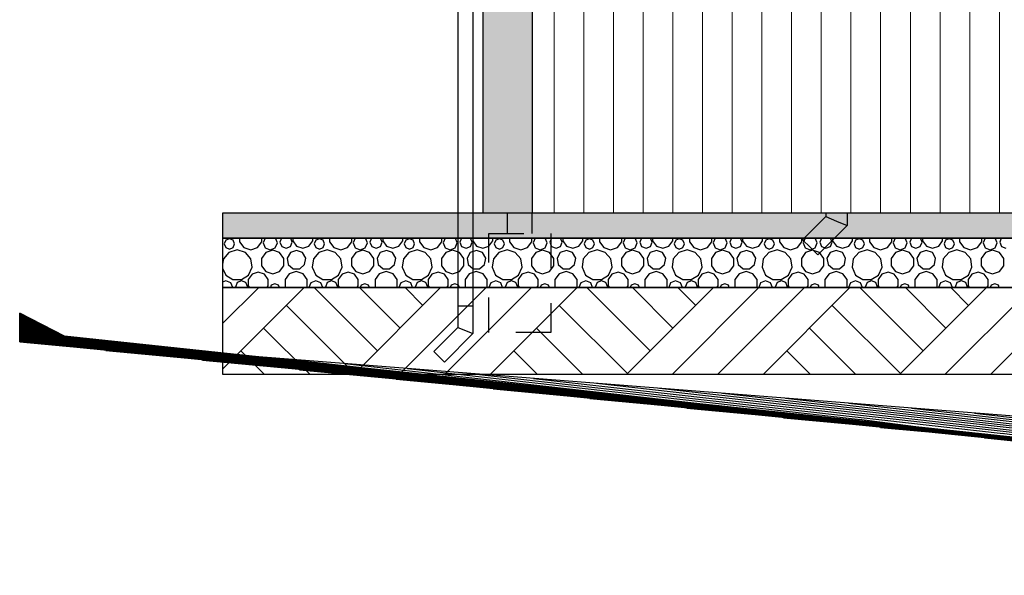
# Model space of a CAD drawing. Header units: millimetres. Extents: x 136716 to 165336, y 71818 to 82974.
# Tile 1 of 14: x 136716 to 140696, y 76033 to 78280. Entities that reach past the tile are written whole.
import ezdxf

# ---------------------------------------------------------------- set-up
doc = ezdxf.new("R2010")
doc.units = ezdxf.units.MM
doc.header["$LTSCALE"] = 0.5
doc.header["$MEASUREMENT"] = 0
doc.linetypes.add('PLINE', pattern=[0])
doc.linetypes.add('Små Stiplet', pattern=[564.444444, 282.222222, -282.222222])
for name, color, linetype in [('0(Nye konstruksjoner)', 7, 'Continuous'), ('23-- Yttervegger (Skravur)(Nye konstruksjoner)', 7, 'Continuous'), ('23-- Yttervegger(Nye konstruksjoner)', 7, 'Continuous'), ('265- Gesimser_ takrenner og nedløp(Nye konstruksjoner)', 7, 'Continuous'), ('315- Utstyr for sanitærinstallasjoner(Nye konstruksjoner)', 7, 'Continuous'), ('711--_E__ Eksisterende terreng (Skravur)(Nye konstruksjoner)', 7, 'Continuous'), ('711--_E__ Eksisterende terreng(Nye konstruksjoner)', 7, 'Continuous')]:
    doc.layers.add(name, color=color, linetype=linetype)
doc.layers.add('235- Utvendig kledning og overflate(Nye konstruksjoner)', color=7, linetype='Continuous', lineweight=0)

# ---------------------------------------------------------------- blocks, each defined once
blk = doc.blocks.new('*X5')
at = {"layer": '235- Utvendig kledning og overflate(Nye konstruksjoner)', "linetype": 'PLINE'}
for p, q in [((139716.2, 80002.7), (139716.2, 77497.4)), ((139716.2, 77497.4), (139716.2, 80000)), ((139836.2, 80002.7), (139836.2, 77497.4)), ((139836.2, 77497.4), (139836.2, 80000)), ((139956.3, 80002.7), (139956.3, 77497.4)), ((139956.3, 77497.4), (139956.3, 80000)), ((140076.3, 80002.7), (140076.3, 77497.4)), ((140076.3, 77497.4), (140076.3, 80000)), ((140196.3, 80002.7), (140196.3, 77497.4)), ((140196.3, 77497.4), (140196.3, 80000)), ((140316.4, 80002.7), (140316.4, 77497.4)), ((140316.4, 77497.4), (140316.4, 80000)), ((140436.4, 80002.7), (140436.4, 77497.4)), ((140436.4, 77497.4), (140436.4, 80000)), ((140556.4, 80002.7), (140556.4, 77497.4)), ((140556.4, 77497.4), (140556.4, 80000)), ((140676.4, 80002.7), (140676.4, 77497.4)), ((140676.4, 77497.4), (140676.4, 80000)), ((139596.2, 79953.8), (139596.2, 77497.4)), ((139596.2, 77497.4), (139596.2, 79953.8)), ((139476.1, 79897.8), (139476.1, 77497.4)), ((139476.1, 77497.4), (139476.1, 79897.8)), ((139356.1, 79841.8), (139356.1, 77497.4)), ((139356.1, 77497.4), (139356.1, 79841.8)), ((139236.1, 79785.8), (139236.1, 77497.4)), ((139236.1, 77497.4), (139236.1, 79785.8)), ((139116, 79729.9), (139116, 77497.4)), ((139116, 77497.4), (139116, 79729.9)), ((138996, 79673.9), (138996, 77497.4)), ((138996, 77497.4), (138996, 79673.9)), ((138876, 79617.9), (138876, 77497.4)), ((138876, 77497.4), (138876, 79617.9))]:
    blk.add_line(p, q, dxfattribs=at)
blk = doc.blocks.new('*X6')
at = {"layer": '0(Nye konstruksjoner)', "linetype": 'PLINE'}
for p, q in [((137536.4, 77384.1), (137537.2, 77385.1)), ((137537.2, 77385.1), (137537.2, 77396.3)), ((137549.5, 77387.5), (137543.4, 77372.8)), ((137543.4, 77372.8), (137549.5, 77358.2)), ((137564.1, 77393.5), (137549.5, 77387.5)), ((137578.7, 77387.5), (137564.1, 77393.5)), ((137584.8, 77372.8), (137578.7, 77387.5)), ((137578.7, 77358.2), (137584.8, 77372.8)), ((137605.2, 77396.3), (137605.2, 77381.5)), ((137605.2, 77381.5), (137622.4, 77357.8)), ((137678, 77357.8), (137695.2, 77381.5)), ((137695.2, 77381.5), (137695.2, 77396.3)), ((137708.6, 77396.3), (137700.6, 77377)), ((137700.6, 77377), (137709, 77356.8)), ((137749.4, 77356.8), (137757.8, 77377)), ((137757.8, 77377), (137749.8, 77396.3)), ((137774.5, 77396.3), (137768, 77380.5)), ((137768, 77380.5), (137775.3, 77362.8)), ((137810.8, 77362.8), (137818.1, 77380.5)), ((137818.1, 77380.5), (137811.6, 77396.3)), ((137820, 77396.3), (137820, 77385.1)), ((137820, 77385.1), (137835.4, 77363.8)), ((137885.4, 77363.8), (137900.9, 77385.1)), ((137900.9, 77385.1), (137900.9, 77396.3)), ((137913.2, 77387.5), (137907.1, 77372.8)), ((137907.1, 77372.8), (137913.2, 77358.2)), ((137927.8, 77393.5), (137913.2, 77387.5)), ((137942.4, 77387.5), (137927.8, 77393.5)), ((137948.5, 77372.8), (137942.4, 77387.5)), ((137942.4, 77358.2), (137948.5, 77372.8)), ((137968.9, 77396.3), (137968.9, 77381.5)), ((137968.9, 77381.5), (137986.1, 77357.8)), ((138041.7, 77357.8), (138058.9, 77381.5)), ((138058.9, 77381.5), (138058.9, 77396.3)), ((138072.3, 77396.3), (138064.3, 77377)), ((138064.3, 77377), (138072.7, 77356.8)), ((138113.1, 77356.8), (138121.5, 77377)), ((138121.5, 77377), (138113.5, 77396.3)), ((138138.2, 77396.3), (138131.7, 77380.5)), ((138131.7, 77380.5), (138139, 77362.8)), ((138174.5, 77362.8), (138181.8, 77380.5)), ((138181.8, 77380.5), (138175.3, 77396.3)), ((138183.7, 77396.3), (138183.7, 77385.1)), ((138183.7, 77385.1), (138199.1, 77363.8)), ((138249.1, 77363.8), (138264.6, 77385.1)), ((138264.6, 77385.1), (138264.6, 77396.3)), ((138276.9, 77387.5), (138270.8, 77372.8)), ((138270.8, 77372.8), (138276.9, 77358.2)), ((138291.5, 77393.5), (138276.9, 77387.5)), ((138306.1, 77387.5), (138291.5, 77393.5)), ((138312.2, 77372.8), (138306.1, 77387.5)), ((138306.1, 77358.2), (138312.2, 77372.8)), ((138332.6, 77396.3), (138332.6, 77381.5)), ((138332.6, 77381.5), (138349.8, 77357.8)), ((138405.4, 77357.8), (138422.6, 77381.5)), ((138422.6, 77381.5), (138422.6, 77396.3)), ((138436.1, 77396.3), (138428, 77377)), ((138428, 77377), (138436.4, 77356.8)), ((138476.8, 77356.8), (138485.2, 77377)), ((138485.2, 77377), (138477.2, 77396.3)), ((138501.9, 77396.3), (138495.4, 77380.5)), ((138495.4, 77380.5), (138502.7, 77362.8)), ((138538.2, 77362.8), (138545.5, 77380.5)), ((138545.5, 77380.5), (138539, 77396.3)), ((138547.4, 77396.3), (138547.4, 77385.1)), ((138547.4, 77385.1), (138562.8, 77363.8)), ((138612.8, 77363.8), (138628.3, 77385.1)), ((138628.3, 77385.1), (138628.3, 77396.3)), ((138640.6, 77387.5), (138634.5, 77372.8)), ((138634.5, 77372.8), (138640.6, 77358.2)), ((138655.2, 77393.5), (138640.6, 77387.5)), ((138669.8, 77387.5), (138655.2, 77393.5)), ((138675.9, 77372.8), (138669.8, 77387.5)), ((138669.8, 77358.2), (138675.9, 77372.8)), ((138696.3, 77396.3), (138696.3, 77381.5)), ((138696.3, 77381.5), (138713.5, 77357.8)), ((138769.1, 77357.8), (138786.3, 77381.5)), ((138786.3, 77381.5), (138786.3, 77396.3)), ((138799.8, 77396.3), (138791.8, 77377)), ((138791.8, 77377), (138800.1, 77356.8)), ((138840.6, 77356.8), (138848.9, 77377)), ((138848.9, 77377), (138840.9, 77396.3)), ((138865.6, 77396.3), (138859.1, 77380.5)), ((138859.1, 77380.5), (138866.4, 77362.8)), ((138901.9, 77362.8), (138909.2, 77380.5)), ((138909.2, 77380.5), (138902.7, 77396.3)), ((138911.1, 77396.3), (138911.1, 77385.1)), ((138911.1, 77385.1), (138926.5, 77363.8)), ((138976.6, 77363.8), (138992, 77385.1)), ((138992, 77385.1), (138992, 77396.3)), ((139004.3, 77387.5), (138998.2, 77372.8)), ((138998.2, 77372.8), (139004.3, 77358.2)), ((139018.9, 77393.5), (139004.3, 77387.5)), ((139033.5, 77387.5), (139018.9, 77393.5)), ((139039.6, 77372.8), (139033.5, 77387.5)), ((139033.5, 77358.2), (139039.6, 77372.8)), ((139060, 77396.3), (139060, 77381.5)), ((139060, 77381.5), (139077.2, 77357.8)), ((139132.8, 77357.8), (139150, 77381.5)), ((139150, 77381.5), (139150, 77396.3)), ((139163.5, 77396.3), (139155.5, 77377)), ((139155.5, 77377), (139163.8, 77356.8)), ((139204.3, 77356.8), (139212.6, 77377)), ((139212.6, 77377), (139204.6, 77396.3)), ((139229.3, 77396.3), (139222.8, 77380.5)), ((139222.8, 77380.5), (139230.1, 77362.8)), ((139265.6, 77362.8), (139273, 77380.5)), ((139273, 77380.5), (139266.4, 77396.3)), ((139274.8, 77396.3), (139274.8, 77385.1)), ((139274.8, 77385.1), (139290.2, 77363.8)), ((139340.3, 77363.8), (139355.7, 77385.1)), ((139355.7, 77385.1), (139355.7, 77396.3)), ((139368, 77387.5), (139361.9, 77372.8)), ((139361.9, 77372.8), (139368, 77358.2)), ((139382.6, 77393.5), (139368, 77387.5)), ((139397.2, 77387.5), (139382.6, 77393.5)), ((139403.3, 77372.8), (139397.2, 77387.5)), ((139397.2, 77358.2), (139403.3, 77372.8)), ((139423.7, 77396.3), (139423.7, 77381.5)), ((139423.7, 77381.5), (139440.9, 77357.8)), ((139496.5, 77357.8), (139513.7, 77381.5)), ((139513.7, 77381.5), (139513.7, 77396.3)), ((139527.2, 77396.3), (139519.2, 77377)), ((139519.2, 77377), (139527.5, 77356.8)), ((139568, 77356.8), (139576.3, 77377)), ((139576.3, 77377), (139568.3, 77396.3)), ((139593.1, 77396.3), (139586.5, 77380.5)), ((139586.5, 77380.5), (139593.9, 77362.8)), ((139629.3, 77362.8), (139636.7, 77380.5)), ((139636.7, 77380.5), (139630.1, 77396.3)), ((139638.5, 77396.3), (139638.5, 77385.1)), ((139638.5, 77385.1), (139653.9, 77363.8)), ((139704, 77363.8), (139719.4, 77385.1)), ((139719.4, 77385.1), (139719.4, 77396.3)), ((139731.7, 77387.5), (139725.7, 77372.8)), ((139725.7, 77372.8), (139731.7, 77358.2)), ((139746.3, 77393.5), (139731.7, 77387.5)), ((139761, 77387.5), (139746.3, 77393.5)), ((139767, 77372.8), (139761, 77387.5)), ((139761, 77358.2), (139767, 77372.8)), ((139787.4, 77396.3), (139787.4, 77381.5)), ((139787.4, 77381.5), (139804.6, 77357.8)), ((139860.2, 77357.8), (139877.4, 77381.5)), ((139877.4, 77381.5), (139877.4, 77396.3)), ((139890.9, 77396.3), (139882.9, 77377)), ((139882.9, 77377), (139891.3, 77356.8)), ((139931.7, 77356.8), (139940.1, 77377)), ((139940.1, 77377), (139932, 77396.3)), ((139956.8, 77396.3), (139950.2, 77380.5)), ((139950.2, 77380.5), (139957.6, 77362.8)), ((139993, 77362.8), (140000.4, 77380.5)), ((140000.4, 77380.5), (139993.8, 77396.3)), ((140002.2, 77396.3), (140002.2, 77385.1)), ((140002.2, 77385.1), (140017.7, 77363.8)), ((140067.7, 77363.8), (140083.1, 77385.1)), ((140083.1, 77385.1), (140083.1, 77396.3)), ((140095.4, 77387.5), (140089.4, 77372.8)), ((140089.4, 77372.8), (140095.4, 77358.2)), ((140110, 77393.5), (140095.4, 77387.5)), ((140124.7, 77387.5), (140110, 77393.5)), ((140130.7, 77372.8), (140124.7, 77387.5)), ((140124.7, 77358.2), (140130.7, 77372.8)), ((140151.1, 77396.3), (140151.1, 77381.5)), ((140151.1, 77381.5), (140168.3, 77357.8)), ((140224, 77357.8), (140241.1, 77381.5)), ((140241.1, 77381.5), (140241.1, 77396.3)), ((140254.6, 77396.3), (140246.6, 77377)), ((140246.6, 77377), (140255, 77356.8)), ((140295.4, 77356.8), (140303.8, 77377)), ((140303.8, 77377), (140295.8, 77396.3)), ((140320.5, 77396.3), (140313.9, 77380.5)), ((140313.9, 77380.5), (140321.3, 77362.8)), ((140356.7, 77362.8), (140364.1, 77380.5)), ((140364.1, 77380.5), (140357.5, 77396.3)), ((140365.9, 77396.3), (140365.9, 77385.1)), ((140365.9, 77385.1), (140381.4, 77363.8)), ((140431.4, 77363.8), (140446.8, 77385.1)), ((140446.8, 77385.1), (140446.8, 77396.3)), ((140459.1, 77387.5), (140453.1, 77372.8)), ((140453.1, 77372.8), (140459.1, 77358.2)), ((140473.7, 77393.5), (140459.1, 77387.5)), ((140488.4, 77387.5), (140473.7, 77393.5)), ((140494.4, 77372.8), (140488.4, 77387.5)), ((140488.4, 77358.2), (140494.4, 77372.8)), ((140514.9, 77396.3), (140514.9, 77381.5)), ((140514.9, 77381.5), (140532, 77357.8)), ((140587.7, 77357.8), (140604.8, 77381.5)), ((140604.8, 77381.5), (140604.8, 77396.3)), ((140618.3, 77396.3), (140610.3, 77377)), ((140610.3, 77377), (140618.7, 77356.8)), ((140659.1, 77356.8), (140667.5, 77377)), ((140667.5, 77377), (140659.5, 77396.3)), ((140684.2, 77396.3), (140677.6, 77380.5)), ((140677.6, 77380.5), (140685, 77362.8)), ((137562.2, 77338.7), (137539.6, 77312.6)), ((137549.5, 77358.2), (137564.1, 77352.2)), ((137595.3, 77348.4), (137562.2, 77338.7)), ((137564.1, 77352.2), (137578.7, 77358.2)), ((137628.4, 77338.7), (137595.3, 77348.4)), ((137622.4, 77357.8), (137650.2, 77348.8)), ((137651, 77312.6), (137628.4, 77338.7)), ((137650.2, 77348.8), (137678, 77357.8)), ((137710.8, 77338.2), (137693.5, 77314.4)), ((137709, 77356.8), (137729.2, 77348.4)), ((137738.9, 77347.3), (137710.8, 77338.2)), ((137729.2, 77348.4), (137749.4, 77356.8)), ((137766.9, 77338.2), (137738.9, 77347.3)), ((137784.3, 77314.4), (137766.9, 77338.2)), ((137775.3, 77362.8), (137793, 77355.5)), ((137793, 77355.5), (137810.8, 77362.8)), ((137810.3, 77337.8), (137797.1, 77315.1)), ((137834.9, 77346.8), (137810.3, 77337.8)), ((137859.6, 77337.8), (137834.9, 77346.8)), ((137835.4, 77363.8), (137860.4, 77355.7)), ((137872.7, 77315.1), (137859.6, 77337.8)), ((137860.4, 77355.7), (137885.4, 77363.8)), ((137925.9, 77338.7), (137903.3, 77312.6)), ((137913.2, 77358.2), (137927.8, 77352.2)), ((137959, 77348.4), (137925.9, 77338.7)), ((137927.8, 77352.2), (137942.4, 77358.2)), ((137992.1, 77338.7), (137959, 77348.4)), ((137986.1, 77357.8), (138013.9, 77348.8)), ((138014.7, 77312.6), (137992.1, 77338.7)), ((138013.9, 77348.8), (138041.7, 77357.8)), ((138074.5, 77338.2), (138057.2, 77314.4)), ((138072.7, 77356.8), (138092.9, 77348.4)), ((138102.6, 77347.3), (138074.5, 77338.2)), ((138092.9, 77348.4), (138113.1, 77356.8)), ((138130.6, 77338.2), (138102.6, 77347.3)), ((138148, 77314.4), (138130.6, 77338.2)), ((138139, 77362.8), (138156.8, 77355.5)), ((138156.8, 77355.5), (138174.5, 77362.8)), ((138174, 77337.8), (138160.9, 77315.1)), ((138198.6, 77346.8), (138174, 77337.8)), ((138223.3, 77337.8), (138198.6, 77346.8)), ((138199.1, 77363.8), (138224.1, 77355.7)), ((138236.4, 77315.1), (138223.3, 77337.8)), ((138224.1, 77355.7), (138249.1, 77363.8)), ((138289.6, 77338.7), (138267.1, 77312.6)), ((138276.9, 77358.2), (138291.5, 77352.2)), ((138322.7, 77348.4), (138289.6, 77338.7)), ((138291.5, 77352.2), (138306.1, 77358.2)), ((138355.8, 77338.7), (138322.7, 77348.4)), ((138349.8, 77357.8), (138377.6, 77348.8)), ((138378.4, 77312.6), (138355.8, 77338.7)), ((138377.6, 77348.8), (138405.4, 77357.8)), ((138438.3, 77338.2), (138420.9, 77314.4)), ((138436.4, 77356.8), (138456.6, 77348.4)), ((138466.3, 77347.3), (138438.3, 77338.2)), ((138456.6, 77348.4), (138476.8, 77356.8)), ((138494.3, 77338.2), (138466.3, 77347.3)), ((138511.7, 77314.4), (138494.3, 77338.2)), ((138502.7, 77362.8), (138520.5, 77355.5)), ((138520.5, 77355.5), (138538.2, 77362.8)), ((138537.7, 77337.8), (138524.6, 77315.1)), ((138562.3, 77346.8), (138537.7, 77337.8)), ((138587, 77337.8), (138562.3, 77346.8)), ((138562.8, 77363.8), (138587.8, 77355.7)), ((138600.1, 77315.1), (138587, 77337.8)), ((138587.8, 77355.7), (138612.8, 77363.8)), ((138653.3, 77338.7), (138630.8, 77312.6)), ((138640.6, 77358.2), (138655.2, 77352.2)), ((138686.4, 77348.4), (138653.3, 77338.7)), ((138655.2, 77352.2), (138669.8, 77358.2)), ((138719.5, 77338.7), (138686.4, 77348.4)), ((138713.5, 77357.8), (138741.3, 77348.8)), ((138742.1, 77312.6), (138719.5, 77338.7)), ((138741.3, 77348.8), (138769.1, 77357.8)), ((138802, 77338.2), (138784.6, 77314.4)), ((138800.1, 77356.8), (138820.3, 77348.4)), ((138830, 77347.3), (138802, 77338.2)), ((138820.3, 77348.4), (138840.6, 77356.8)), ((138858, 77338.2), (138830, 77347.3)), ((138875.4, 77314.4), (138858, 77338.2)), ((138866.4, 77362.8), (138884.2, 77355.5)), ((138884.2, 77355.5), (138901.9, 77362.8)), ((138901.4, 77337.8), (138888.3, 77315.1)), ((138926, 77346.8), (138901.4, 77337.8)), ((138950.7, 77337.8), (138926, 77346.8)), ((138926.5, 77363.8), (138951.5, 77355.7)), ((138963.8, 77315.1), (138950.7, 77337.8)), ((138951.5, 77355.7), (138976.6, 77363.8)), ((139017.1, 77338.7), (138994.5, 77312.6)), ((139004.3, 77358.2), (139018.9, 77352.2)), ((139050.1, 77348.4), (139017.1, 77338.7)), ((139018.9, 77352.2), (139033.5, 77358.2)), ((139083.2, 77338.7), (139050.1, 77348.4)), ((139077.2, 77357.8), (139105, 77348.8)), ((139105.8, 77312.6), (139083.2, 77338.7)), ((139105, 77348.8), (139132.8, 77357.8)), ((139165.7, 77338.2), (139148.3, 77314.4)), ((139163.8, 77356.8), (139184.1, 77348.4)), ((139193.7, 77347.3), (139165.7, 77338.2)), ((139184.1, 77348.4), (139204.3, 77356.8)), ((139221.8, 77338.2), (139193.7, 77347.3)), ((139239.1, 77314.4), (139221.8, 77338.2)), ((139230.1, 77362.8), (139247.9, 77355.5)), ((139247.9, 77355.5), (139265.6, 77362.8)), ((139265.1, 77337.8), (139252, 77315.1)), ((139289.7, 77346.8), (139265.1, 77337.8)), ((139314.4, 77337.8), (139289.7, 77346.8)), ((139290.2, 77363.8), (139315.3, 77355.7)), ((139327.5, 77315.1), (139314.4, 77337.8)), ((139315.3, 77355.7), (139340.3, 77363.8)), ((139380.8, 77338.7), (139358.2, 77312.6)), ((139368, 77358.2), (139382.6, 77352.2)), ((139413.9, 77348.4), (139380.8, 77338.7)), ((139382.6, 77352.2), (139397.2, 77358.2)), ((139446.9, 77338.7), (139413.9, 77348.4)), ((139440.9, 77357.8), (139468.7, 77348.8)), ((139469.5, 77312.6), (139446.9, 77338.7)), ((139468.7, 77348.8), (139496.5, 77357.8)), ((139529.4, 77338.2), (139512, 77314.4)), ((139527.5, 77356.8), (139547.8, 77348.4)), ((139557.4, 77347.3), (139529.4, 77338.2)), ((139547.8, 77348.4), (139568, 77356.8)), ((139585.5, 77338.2), (139557.4, 77347.3)), ((139602.8, 77314.4), (139585.5, 77338.2)), ((139593.9, 77362.8), (139611.6, 77355.5)), ((139611.6, 77355.5), (139629.3, 77362.8)), ((139628.8, 77337.8), (139615.7, 77315.1)), ((139653.5, 77346.8), (139628.8, 77337.8)), ((139678.1, 77337.8), (139653.5, 77346.8)), ((139653.9, 77363.8), (139679, 77355.7)), ((139691.2, 77315.1), (139678.1, 77337.8)), ((139679, 77355.7), (139704, 77363.8)), ((139744.5, 77338.7), (139721.9, 77312.6)), ((139731.7, 77358.2), (139746.3, 77352.2)), ((139777.6, 77348.4), (139744.5, 77338.7)), ((139746.3, 77352.2), (139761, 77358.2)), ((139810.7, 77338.7), (139777.6, 77348.4)), ((139804.6, 77357.8), (139832.4, 77348.8)), ((139833.2, 77312.6), (139810.7, 77338.7)), ((139832.4, 77348.8), (139860.2, 77357.8)), ((139893.1, 77338.2), (139875.8, 77314.4)), ((139891.3, 77356.8), (139911.5, 77348.4)), ((139921.1, 77347.3), (139893.1, 77338.2)), ((139911.5, 77348.4), (139931.7, 77356.8)), ((139949.2, 77338.2), (139921.1, 77347.3)), ((139966.5, 77314.4), (139949.2, 77338.2)), ((139957.6, 77362.8), (139975.3, 77355.5)), ((139975.3, 77355.5), (139993, 77362.8)), ((139992.5, 77337.8), (139979.4, 77315.1)), ((140017.2, 77346.8), (139992.5, 77337.8)), ((140041.8, 77337.8), (140017.2, 77346.8)), ((140017.7, 77363.8), (140042.7, 77355.7)), ((140054.9, 77315.1), (140041.8, 77337.8)), ((140042.7, 77355.7), (140067.7, 77363.8)), ((140108.2, 77338.7), (140085.6, 77312.6)), ((140095.4, 77358.2), (140110, 77352.2)), ((140141.3, 77348.4), (140108.2, 77338.7)), ((140110, 77352.2), (140124.7, 77358.2)), ((140174.4, 77338.7), (140141.3, 77348.4)), ((140168.3, 77357.8), (140196.1, 77348.8)), ((140197, 77312.6), (140174.4, 77338.7)), ((140196.1, 77348.8), (140224, 77357.8)), ((140256.8, 77338.2), (140239.5, 77314.4)), ((140255, 77356.8), (140275.2, 77348.4)), ((140284.8, 77347.3), (140256.8, 77338.2)), ((140275.2, 77348.4), (140295.4, 77356.8)), ((140312.9, 77338.2), (140284.8, 77347.3)), ((140330.2, 77314.4), (140312.9, 77338.2)), ((140321.3, 77362.8), (140339, 77355.5)), ((140339, 77355.5), (140356.7, 77362.8)), ((140356.2, 77337.8), (140343.1, 77315.1)), ((140380.9, 77346.8), (140356.2, 77337.8)), ((140405.5, 77337.8), (140380.9, 77346.8)), ((140381.4, 77363.8), (140406.4, 77355.7)), ((140418.6, 77315.1), (140405.5, 77337.8)), ((140406.4, 77355.7), (140431.4, 77363.8)), ((140471.9, 77338.7), (140449.3, 77312.6)), ((140459.1, 77358.2), (140473.7, 77352.2)), ((140505, 77348.4), (140471.9, 77338.7)), ((140473.7, 77352.2), (140488.4, 77358.2)), ((140538.1, 77338.7), (140505, 77348.4)), ((140532, 77357.8), (140559.9, 77348.8)), ((140560.7, 77312.6), (140538.1, 77338.7)), ((140559.9, 77348.8), (140587.7, 77357.8)), ((140620.5, 77338.2), (140603.2, 77314.4)), ((140618.7, 77356.8), (140638.9, 77348.4)), ((140648.5, 77347.3), (140620.5, 77338.2)), ((140638.9, 77348.4), (140659.1, 77356.8)), ((140676.6, 77338.2), (140648.5, 77347.3)), ((140693.9, 77314.4), (140676.6, 77338.2)), ((140685, 77362.8), (140702.7, 77355.5)), ((137539.6, 77312.6), (137536.4, 77290.4)), ((137655.9, 77278.5), (137651, 77312.6)), ((137693.5, 77314.4), (137693.5, 77284.9)), ((137784.3, 77284.9), (137784.3, 77314.4)), ((137797.1, 77315.1), (137801.7, 77289.3)), ((137868.1, 77289.3), (137872.7, 77315.1)), ((137903.3, 77312.6), (137898.4, 77278.5)), ((138019.6, 77278.5), (138014.7, 77312.6)), ((138057.2, 77314.4), (138057.2, 77284.9)), ((138148, 77284.9), (138148, 77314.4)), ((138160.9, 77315.1), (138165.4, 77289.3)), ((138231.8, 77289.3), (138236.4, 77315.1)), ((138267.1, 77312.6), (138262.1, 77278.5)), ((138383.3, 77278.5), (138378.4, 77312.6)), ((138420.9, 77314.4), (138420.9, 77284.9)), ((138511.7, 77284.9), (138511.7, 77314.4)), ((138524.6, 77315.1), (138529.1, 77289.3)), ((138595.5, 77289.3), (138600.1, 77315.1)), ((138630.8, 77312.6), (138625.9, 77278.5)), ((138747, 77278.5), (138742.1, 77312.6)), ((138784.6, 77314.4), (138784.6, 77284.9)), ((138875.4, 77284.9), (138875.4, 77314.4)), ((138888.3, 77315.1), (138892.8, 77289.3)), ((138959.3, 77289.3), (138963.8, 77315.1)), ((138994.5, 77312.6), (138989.6, 77278.5)), ((139110.7, 77278.5), (139105.8, 77312.6)), ((139148.3, 77314.4), (139148.3, 77284.9)), ((139239.1, 77284.9), (139239.1, 77314.4)), ((139252, 77315.1), (139256.5, 77289.3)), ((139323, 77289.3), (139327.5, 77315.1)), ((139358.2, 77312.6), (139353.3, 77278.5)), ((139474.4, 77278.5), (139469.5, 77312.6)), ((139512, 77314.4), (139512, 77284.9)), ((139602.8, 77284.9), (139602.8, 77314.4)), ((139615.7, 77315.1), (139620.2, 77289.3)), ((139686.7, 77289.3), (139691.2, 77315.1)), ((139721.9, 77312.6), (139717, 77278.5)), ((139838.2, 77278.5), (139833.2, 77312.6)), ((139875.8, 77314.4), (139875.8, 77284.9)), ((139966.5, 77284.9), (139966.5, 77314.4)), ((139979.4, 77315.1), (139983.9, 77289.3)), ((140050.4, 77289.3), (140054.9, 77315.1)), ((140085.6, 77312.6), (140080.7, 77278.5)), ((140201.9, 77278.5), (140197, 77312.6)), ((140239.5, 77314.4), (140239.5, 77284.9)), ((140330.2, 77284.9), (140330.2, 77314.4)), ((140343.1, 77315.1), (140347.7, 77289.3)), ((140414.1, 77289.3), (140418.6, 77315.1)), ((140449.3, 77312.6), (140444.4, 77278.5)), ((140565.6, 77278.5), (140560.7, 77312.6)), ((140603.2, 77314.4), (140603.2, 77284.9)), ((140693.9, 77284.9), (140693.9, 77314.4)), ((137536.4, 77274.7), (137549.1, 77247.1)), ((137641.6, 77247.1), (137655.9, 77278.5)), ((137680.4, 77258.8), (137655.4, 77250.7)), ((137705.4, 77250.7), (137680.4, 77258.8)), ((137693.5, 77284.9), (137710.8, 77261)), ((137710.8, 77261), (137738.9, 77251.9)), ((137738.9, 77251.9), (137766.9, 77261)), ((137766.9, 77261), (137784.3, 77284.9)), ((137806.1, 77252.4), (137788.9, 77228.7)), ((137801.7, 77289.3), (137821.8, 77272.4)), ((137833.9, 77261.4), (137806.1, 77252.4)), ((137821.8, 77272.4), (137848, 77272.4)), ((137861.7, 77252.4), (137833.9, 77261.4)), ((137848, 77272.4), (137868.1, 77289.3)), ((137878.9, 77228.7), (137861.7, 77252.4)), ((137898.4, 77278.5), (137912.8, 77247.1)), ((138005.3, 77247.1), (138019.6, 77278.5)), ((138044.1, 77258.8), (138019.1, 77250.7)), ((138069.1, 77250.7), (138044.1, 77258.8)), ((138057.2, 77284.9), (138074.5, 77261)), ((138074.5, 77261), (138102.6, 77251.9)), ((138102.6, 77251.9), (138130.6, 77261)), ((138130.6, 77261), (138148, 77284.9)), ((138169.8, 77252.4), (138152.6, 77228.7)), ((138165.4, 77289.3), (138185.5, 77272.4)), ((138197.6, 77261.4), (138169.8, 77252.4)), ((138185.5, 77272.4), (138211.7, 77272.4)), ((138225.4, 77252.4), (138197.6, 77261.4)), ((138211.7, 77272.4), (138231.8, 77289.3)), ((138242.6, 77228.7), (138225.4, 77252.4)), ((138262.1, 77278.5), (138276.5, 77247.1)), ((138369, 77247.1), (138383.3, 77278.5)), ((138407.8, 77258.8), (138382.8, 77250.7)), ((138432.8, 77250.7), (138407.8, 77258.8)), ((138420.9, 77284.9), (138438.3, 77261)), ((138438.3, 77261), (138466.3, 77251.9)), ((138466.3, 77251.9), (138494.3, 77261)), ((138494.3, 77261), (138511.7, 77284.9)), ((138533.5, 77252.4), (138516.3, 77228.7)), ((138529.1, 77289.3), (138549.2, 77272.4)), ((138561.3, 77261.4), (138533.5, 77252.4)), ((138549.2, 77272.4), (138575.4, 77272.4)), ((138589.1, 77252.4), (138561.3, 77261.4)), ((138575.4, 77272.4), (138595.5, 77289.3)), ((138606.3, 77228.7), (138589.1, 77252.4)), ((138625.9, 77278.5), (138640.2, 77247.1)), ((138732.7, 77247.1), (138747, 77278.5)), ((138771.5, 77258.8), (138746.5, 77250.7)), ((138796.6, 77250.7), (138771.5, 77258.8)), ((138784.6, 77284.9), (138802, 77261)), ((138802, 77261), (138830, 77251.9)), ((138830, 77251.9), (138858, 77261)), ((138858, 77261), (138875.4, 77284.9)), ((138897.2, 77252.4), (138880, 77228.7)), ((138892.8, 77289.3), (138912.9, 77272.4)), ((138925, 77261.4), (138897.2, 77252.4)), ((138912.9, 77272.4), (138939.2, 77272.4)), ((138952.8, 77252.4), (138925, 77261.4)), ((138939.2, 77272.4), (138959.3, 77289.3)), ((138970, 77228.7), (138952.8, 77252.4)), ((138989.6, 77278.5), (139003.9, 77247.1)), ((139096.4, 77247.1), (139110.7, 77278.5)), ((139135.3, 77258.8), (139110.2, 77250.7)), ((139160.3, 77250.7), (139135.3, 77258.8)), ((139148.3, 77284.9), (139165.7, 77261)), ((139165.7, 77261), (139193.7, 77251.9)), ((139193.7, 77251.9), (139221.8, 77261)), ((139221.8, 77261), (139239.1, 77284.9)), ((139260.9, 77252.4), (139243.7, 77228.7)), ((139256.5, 77289.3), (139276.6, 77272.4)), ((139288.7, 77261.4), (139260.9, 77252.4)), ((139276.6, 77272.4), (139302.9, 77272.4)), ((139316.5, 77252.4), (139288.7, 77261.4)), ((139302.9, 77272.4), (139323, 77289.3)), ((139333.7, 77228.7), (139316.5, 77252.4)), ((139353.3, 77278.5), (139367.6, 77247.1)), ((139460.1, 77247.1), (139474.4, 77278.5)), ((139499, 77258.8), (139473.9, 77250.7)), ((139524, 77250.7), (139499, 77258.8)), ((139512, 77284.9), (139529.4, 77261)), ((139529.4, 77261), (139557.4, 77251.9)), ((139557.4, 77251.9), (139585.5, 77261)), ((139585.5, 77261), (139602.8, 77284.9)), ((139624.6, 77252.4), (139607.4, 77228.7)), ((139620.2, 77289.3), (139640.3, 77272.4)), ((139652.4, 77261.4), (139624.6, 77252.4)), ((139640.3, 77272.4), (139666.6, 77272.4)), ((139680.2, 77252.4), (139652.4, 77261.4)), ((139666.6, 77272.4), (139686.7, 77289.3)), ((139697.4, 77228.7), (139680.2, 77252.4)), ((139717, 77278.5), (139731.3, 77247.1)), ((139823.8, 77247.1), (139838.2, 77278.5)), ((139862.7, 77258.8), (139837.7, 77250.7)), ((139887.7, 77250.7), (139862.7, 77258.8)), ((139875.8, 77284.9), (139893.1, 77261)), ((139893.1, 77261), (139921.1, 77251.9)), ((139921.1, 77251.9), (139949.2, 77261)), ((139949.2, 77261), (139966.5, 77284.9)), ((139988.3, 77252.4), (139971.1, 77228.7)), ((139983.9, 77289.3), (140004, 77272.4)), ((140016.1, 77261.4), (139988.3, 77252.4)), ((140004, 77272.4), (140030.3, 77272.4)), ((140044, 77252.4), (140016.1, 77261.4)), ((140030.3, 77272.4), (140050.4, 77289.3)), ((140061.1, 77228.7), (140044, 77252.4)), ((140080.7, 77278.5), (140095, 77247.1)), ((140187.5, 77247.1), (140201.9, 77278.5)), ((140226.4, 77258.8), (140201.4, 77250.7)), ((140251.4, 77250.7), (140226.4, 77258.8)), ((140239.5, 77284.9), (140256.8, 77261)), ((140256.8, 77261), (140284.8, 77251.9)), ((140284.8, 77251.9), (140312.9, 77261)), ((140312.9, 77261), (140330.2, 77284.9)), ((140352, 77252.4), (140334.9, 77228.7)), ((140347.7, 77289.3), (140367.8, 77272.4)), ((140379.9, 77261.4), (140352, 77252.4)), ((140367.8, 77272.4), (140394, 77272.4)), ((140407.7, 77252.4), (140379.9, 77261.4)), ((140394, 77272.4), (140414.1, 77289.3)), ((140424.8, 77228.7), (140407.7, 77252.4)), ((140444.4, 77278.5), (140458.7, 77247.1)), ((140551.2, 77247.1), (140565.6, 77278.5)), ((140590.1, 77258.8), (140565.1, 77250.7)), ((140615.1, 77250.7), (140590.1, 77258.8)), ((140603.2, 77284.9), (140620.5, 77261)), ((140620.5, 77261), (140648.5, 77251.9)), ((140648.5, 77251.9), (140676.6, 77261)), ((140676.6, 77261), (140693.9, 77284.9)), ((137549.2, 77223.6), (137536.4, 77218.3)), ((137549.1, 77247.1), (137578.1, 77228.4)), ((137569.4, 77215.2), (137549.2, 77223.6)), ((137577.3, 77196.3), (137569.4, 77215.2)), ((137578.1, 77228.4), (137612.6, 77228.4)), ((137595.3, 77216.3), (137588, 77198.5)), ((137613, 77223.6), (137595.3, 77216.3)), ((137612.6, 77228.4), (137641.6, 77247.1)), ((137630.8, 77216.3), (137613, 77223.6)), ((137638.1, 77198.5), (137630.8, 77216.3)), ((137655.4, 77250.7), (137640, 77229.4)), ((137640, 77229.4), (137640, 77203.1)), ((137720.9, 77229.4), (137705.4, 77250.7)), ((137720.9, 77203.1), (137720.9, 77229.4)), ((137788.9, 77228.7), (137788.9, 77199.5)), ((137878.9, 77199.5), (137878.9, 77228.7)), ((137892.7, 77215.2), (137884.9, 77196.3)), ((137912.9, 77223.6), (137892.7, 77215.2)), ((137912.8, 77247.1), (137941.8, 77228.4)), ((137933.1, 77215.2), (137912.9, 77223.6)), ((137941, 77196.3), (137933.1, 77215.2)), ((137941.8, 77228.4), (137976.3, 77228.4)), ((137959, 77216.3), (137951.7, 77198.5)), ((137976.8, 77223.6), (137959, 77216.3)), ((137976.3, 77228.4), (138005.3, 77247.1)), ((137994.5, 77216.3), (137976.8, 77223.6)), ((138001.8, 77198.5), (137994.5, 77216.3)), ((138019.1, 77250.7), (138003.7, 77229.4)), ((138003.7, 77229.4), (138003.7, 77203.1)), ((138084.6, 77229.4), (138069.1, 77250.7)), ((138084.6, 77203.1), (138084.6, 77229.4)), ((138152.6, 77228.7), (138152.6, 77199.5)), ((138242.6, 77199.5), (138242.6, 77228.7)), ((138256.4, 77215.2), (138248.6, 77196.3)), ((138276.6, 77223.6), (138256.4, 77215.2)), ((138276.5, 77247.1), (138305.5, 77228.4)), ((138296.8, 77215.2), (138276.6, 77223.6)), ((138304.7, 77196.3), (138296.8, 77215.2)), ((138305.5, 77228.4), (138340, 77228.4)), ((138322.7, 77216.3), (138315.4, 77198.5)), ((138340.5, 77223.6), (138322.7, 77216.3)), ((138340, 77228.4), (138369, 77247.1)), ((138358.2, 77216.3), (138340.5, 77223.6)), ((138365.5, 77198.5), (138358.2, 77216.3)), ((138382.8, 77250.7), (138367.4, 77229.4)), ((138367.4, 77229.4), (138367.4, 77203.1)), ((138448.3, 77229.4), (138432.8, 77250.7)), ((138448.3, 77203.1), (138448.3, 77229.4)), ((138516.3, 77228.7), (138516.3, 77199.5)), ((138606.3, 77199.5), (138606.3, 77228.7)), ((138620.1, 77215.2), (138612.3, 77196.3)), ((138640.3, 77223.6), (138620.1, 77215.2)), ((138640.2, 77247.1), (138669.2, 77228.4)), ((138660.6, 77215.2), (138640.3, 77223.6)), ((138668.4, 77196.3), (138660.6, 77215.2)), ((138669.2, 77228.4), (138703.7, 77228.4)), ((138686.4, 77216.3), (138679.1, 77198.5)), ((138704.2, 77223.6), (138686.4, 77216.3)), ((138703.7, 77228.4), (138732.7, 77247.1)), ((138721.9, 77216.3), (138704.2, 77223.6)), ((138729.2, 77198.5), (138721.9, 77216.3)), ((138746.5, 77250.7), (138731.1, 77229.4)), ((138731.1, 77229.4), (138731.1, 77203.1)), ((138812, 77229.4), (138796.6, 77250.7)), ((138812, 77203.1), (138812, 77229.4)), ((138880, 77228.7), (138880, 77199.5)), ((138970, 77199.5), (138970, 77228.7)), ((138983.8, 77215.2), (138976, 77196.3)), ((139004.1, 77223.6), (138983.8, 77215.2)), ((139003.9, 77247.1), (139032.9, 77228.4)), ((139024.3, 77215.2), (139004.1, 77223.6)), ((139032.1, 77196.3), (139024.3, 77215.2)), ((139032.9, 77228.4), (139067.4, 77228.4)), ((139050.1, 77216.3), (139042.8, 77198.5)), ((139067.9, 77223.6), (139050.1, 77216.3)), ((139067.4, 77228.4), (139096.4, 77247.1)), ((139085.6, 77216.3), (139067.9, 77223.6)), ((139093, 77198.5), (139085.6, 77216.3)), ((139110.2, 77250.7), (139094.8, 77229.4)), ((139094.8, 77229.4), (139094.8, 77203.1)), ((139175.7, 77229.4), (139160.3, 77250.7)), ((139175.7, 77203.1), (139175.7, 77229.4)), ((139243.7, 77228.7), (139243.7, 77199.5)), ((139333.7, 77199.5), (139333.7, 77228.7)), ((139347.5, 77215.2), (139339.7, 77196.3)), ((139367.8, 77223.6), (139347.5, 77215.2)), ((139367.6, 77247.1), (139396.6, 77228.4)), ((139388, 77215.2), (139367.8, 77223.6)), ((139395.8, 77196.3), (139388, 77215.2)), ((139396.6, 77228.4), (139431.1, 77228.4)), ((139413.9, 77216.3), (139406.5, 77198.5)), ((139431.6, 77223.6), (139413.9, 77216.3)), ((139431.1, 77228.4), (139460.1, 77247.1)), ((139449.3, 77216.3), (139431.6, 77223.6)), ((139456.7, 77198.5), (139449.3, 77216.3)), ((139473.9, 77250.7), (139458.5, 77229.4)), ((139458.5, 77229.4), (139458.5, 77203.1)), ((139539.4, 77229.4), (139524, 77250.7)), ((139539.4, 77203.1), (139539.4, 77229.4)), ((139607.4, 77228.7), (139607.4, 77199.5)), ((139697.4, 77199.5), (139697.4, 77228.7)), ((139711.3, 77215.2), (139703.4, 77196.3)), ((139731.5, 77223.6), (139711.3, 77215.2)), ((139731.3, 77247.1), (139760.3, 77228.4)), ((139751.7, 77215.2), (139731.5, 77223.6)), ((139759.5, 77196.3), (139751.7, 77215.2)), ((139760.3, 77228.4), (139794.8, 77228.4)), ((139777.6, 77216.3), (139770.2, 77198.5)), ((139795.3, 77223.6), (139777.6, 77216.3)), ((139794.8, 77228.4), (139823.8, 77247.1)), ((139813, 77216.3), (139795.3, 77223.6)), ((139820.4, 77198.5), (139813, 77216.3)), ((139837.7, 77250.7), (139822.2, 77229.4)), ((139822.2, 77229.4), (139822.2, 77203.1)), ((139903.1, 77229.4), (139887.7, 77250.7)), ((139903.1, 77203.1), (139903.1, 77229.4)), ((139971.1, 77228.7), (139971.1, 77199.5)), ((140061.1, 77199.5), (140061.1, 77228.7)), ((140075, 77215.2), (140067.1, 77196.3)), ((140095.2, 77223.6), (140075, 77215.2)), ((140095, 77247.1), (140124, 77228.4)), ((140115.4, 77215.2), (140095.2, 77223.6)), ((140123.2, 77196.3), (140115.4, 77215.2)), ((140124, 77228.4), (140158.5, 77228.4)), ((140141.3, 77216.3), (140133.9, 77198.5)), ((140159, 77223.6), (140141.3, 77216.3)), ((140158.5, 77228.4), (140187.5, 77247.1)), ((140176.7, 77216.3), (140159, 77223.6)), ((140184.1, 77198.5), (140176.7, 77216.3)), ((140201.4, 77250.7), (140185.9, 77229.4)), ((140185.9, 77229.4), (140185.9, 77203.1)), ((140266.8, 77229.4), (140251.4, 77250.7)), ((140266.8, 77203.1), (140266.8, 77229.4)), ((140334.9, 77228.7), (140334.9, 77199.5)), ((140424.8, 77199.5), (140424.8, 77228.7)), ((140438.7, 77215.2), (140430.8, 77196.3)), ((140458.9, 77223.6), (140438.7, 77215.2)), ((140458.7, 77247.1), (140487.7, 77228.4)), ((140479.1, 77215.2), (140458.9, 77223.6)), ((140486.9, 77196.3), (140479.1, 77215.2)), ((140487.7, 77228.4), (140522.2, 77228.4)), ((140505, 77216.3), (140497.6, 77198.5)), ((140522.7, 77223.6), (140505, 77216.3)), ((140522.2, 77228.4), (140551.2, 77247.1)), ((140540.4, 77216.3), (140522.7, 77223.6)), ((140547.8, 77198.5), (140540.4, 77216.3)), ((140565.1, 77250.7), (140549.6, 77229.4)), ((140549.6, 77229.4), (140549.6, 77203.1)), ((140630.6, 77229.4), (140615.1, 77250.7)), ((140630.6, 77203.1), (140630.6, 77229.4)), ((137588, 77198.5), (137588.9, 77196.3)), ((137637.2, 77196.3), (137638.1, 77198.5)), ((137640, 77203.1), (137644.9, 77196.3)), ((137715.9, 77196.3), (137720.9, 77203.1)), ((137733.2, 77205.5), (137729.4, 77196.3)), ((137747.8, 77211.5), (137733.2, 77205.5)), ((137762.4, 77205.5), (137747.8, 77211.5)), ((137766.2, 77196.3), (137762.4, 77205.5)), ((137788.9, 77199.5), (137791.2, 77196.3)), ((137876.6, 77196.3), (137878.9, 77199.5)), ((137951.7, 77198.5), (137952.6, 77196.3)), ((138000.9, 77196.3), (138001.8, 77198.5)), ((138003.7, 77203.1), (138008.6, 77196.3)), ((138079.7, 77196.3), (138084.6, 77203.1)), ((138096.9, 77205.5), (138093.1, 77196.3)), ((138111.5, 77211.5), (138096.9, 77205.5)), ((138126.1, 77205.5), (138111.5, 77211.5)), ((138129.9, 77196.3), (138126.1, 77205.5)), ((138152.6, 77199.5), (138154.9, 77196.3)), ((138240.3, 77196.3), (138242.6, 77199.5)), ((138315.4, 77198.5), (138316.3, 77196.3)), ((138364.6, 77196.3), (138365.5, 77198.5)), ((138367.4, 77203.1), (138372.3, 77196.3)), ((138443.4, 77196.3), (138448.3, 77203.1)), ((138460.6, 77205.5), (138456.8, 77196.3)), ((138475.2, 77211.5), (138460.6, 77205.5)), ((138489.8, 77205.5), (138475.2, 77211.5)), ((138493.6, 77196.3), (138489.8, 77205.5)), ((138516.3, 77199.5), (138518.6, 77196.3)), ((138604, 77196.3), (138606.3, 77199.5)), ((138679.1, 77198.5), (138680, 77196.3)), ((138728.3, 77196.3), (138729.2, 77198.5)), ((138731.1, 77203.1), (138736, 77196.3)), ((138807.1, 77196.3), (138812, 77203.1)), ((138824.3, 77205.5), (138820.5, 77196.3)), ((138838.9, 77211.5), (138824.3, 77205.5)), ((138853.5, 77205.5), (138838.9, 77211.5)), ((138857.3, 77196.3), (138853.5, 77205.5)), ((138880, 77199.5), (138882.3, 77196.3)), ((138967.7, 77196.3), (138970, 77199.5)), ((139042.8, 77198.5), (139043.7, 77196.3)), ((139092, 77196.3), (139093, 77198.5)), ((139094.8, 77203.1), (139099.7, 77196.3)), ((139170.8, 77196.3), (139175.7, 77203.1)), ((139188, 77205.5), (139184.2, 77196.3)), ((139202.6, 77211.5), (139188, 77205.5)), ((139217.2, 77205.5), (139202.6, 77211.5)), ((139221, 77196.3), (139217.2, 77205.5)), ((139243.7, 77199.5), (139246, 77196.3)), ((139331.4, 77196.3), (139333.7, 77199.5)), ((139406.5, 77198.5), (139407.4, 77196.3)), ((139455.7, 77196.3), (139456.7, 77198.5)), ((139458.5, 77203.1), (139463.4, 77196.3)), ((139534.5, 77196.3), (139539.4, 77203.1)), ((139551.7, 77205.5), (139547.9, 77196.3)), ((139566.3, 77211.5), (139551.7, 77205.5)), ((139581, 77205.5), (139566.3, 77211.5)), ((139584.7, 77196.3), (139581, 77205.5)), ((139607.4, 77199.5), (139609.7, 77196.3)), ((139695.1, 77196.3), (139697.4, 77199.5)), ((139770.2, 77198.5), (139771.1, 77196.3)), ((139819.4, 77196.3), (139820.4, 77198.5)), ((139822.2, 77203.1), (139827.1, 77196.3)), ((139898.2, 77196.3), (139903.1, 77203.1)), ((139915.4, 77205.5), (139911.6, 77196.3)), ((139930, 77211.5), (139915.4, 77205.5)), ((139944.7, 77205.5), (139930, 77211.5)), ((139948.4, 77196.3), (139944.7, 77205.5)), ((139971.1, 77199.5), (139973.4, 77196.3)), ((140058.8, 77196.3), (140061.1, 77199.5)), ((140133.9, 77198.5), (140134.8, 77196.3)), ((140183.2, 77196.3), (140184.1, 77198.5)), ((140185.9, 77203.1), (140190.8, 77196.3)), ((140261.9, 77196.3), (140266.8, 77203.1)), ((140279.1, 77205.5), (140275.3, 77196.3)), ((140293.7, 77211.5), (140279.1, 77205.5)), ((140308.4, 77205.5), (140293.7, 77211.5)), ((140312.2, 77196.3), (140308.4, 77205.5)), ((140334.9, 77199.5), (140337.2, 77196.3)), ((140422.5, 77196.3), (140424.8, 77199.5)), ((140497.6, 77198.5), (140498.6, 77196.3)), ((140546.9, 77196.3), (140547.8, 77198.5)), ((140549.6, 77203.1), (140554.6, 77196.3)), ((140625.6, 77196.3), (140630.6, 77203.1)), ((140642.8, 77205.5), (140639, 77196.3)), ((140657.5, 77211.5), (140642.8, 77205.5)), ((140672.1, 77205.5), (140657.5, 77211.5)), ((140675.9, 77196.3), (140672.1, 77205.5))]:
    blk.add_line(p, q, dxfattribs=at)

msp = doc.modelspace()

# ---------------------------------------------------------------- hatches: boundary and pattern name
at = {"layer": '0(Nye konstruksjoner)', "linetype": 'Continuous'}
msp.add_hatch(color=256, dxfattribs=at).paths.add_polyline_path([(137536.4, 77396.3), (145303.6, 77396.3), (145303.6, 77497.4), (137536.4, 77497.4)])
h = msp.add_hatch(dxfattribs=at)
h.set_pattern_fill('Jord_0001', color=256, style=0, pattern_type=2)
h.set_pattern_definition([(45, (0, 0), (-275.7716, 275.7716), []), (45, (-91.9, 91.9), (-551.5433, 551.5433), []), (45, (-183.85, 183.85), (-551.5433, 551.5433), []), (135, (-275.77, 275.77), (91.92388, 91.92388), [390, -390])])
h.paths.add_polyline_path([(137536.4, 76846.3), (145303.6, 76846.3), (145303.6, 77196.3), (137536.4, 77196.3)])
at = {"layer": '23-- Yttervegger (Skravur)(Nye konstruksjoner)', "linetype": 'Continuous'}
msp.add_hatch(color=256, dxfattribs=at).paths.add_polyline_path([(138787.7, 77497.4), (138787.7, 79797.4), (138587.7, 79704.2), (138587.7, 77497.4)])
at = {"layer": '711--_E__ Eksisterende terreng (Skravur)(Nye konstruksjoner)', "linetype": 'Continuous'}
h = msp.add_hatch(dxfattribs=at)
h.set_pattern_fill('Skrålinjer_3_0001', color=256, style=0, pattern_type=2)
h.set_pattern_definition([(333.8127928, (-4e-10, 143414.5334), (-127.27921724, 67.33580826), [])])
h.paths.add_polyline_path([(136716.2, 77092.7), (136716.2, 77000), (136897.9, 77000)])
h = msp.add_hatch(dxfattribs=at)
h.set_pattern_fill('Skrålinjer_3_0001', color=256, style=0, pattern_type=2)
h.set_pattern_definition([(354.13765405, (7e-09, 90866.1866), (-127.279217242, 14.0585325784), [])])
h.paths.add_polyline_path([(136716.2, 77000), (136716.2, 76999.3), (145900.1, 76032.6), (145900.1, 76033.5), (141249.8, 76536.2), (136897.9, 77000)])
h = msp.add_hatch(dxfattribs=at)
h.set_pattern_fill('Skrålinjer_3_0001', color=256, style=0, pattern_type=2)
h.set_pattern_definition([(354.6492819, (-3e-09, 89424.7173), (-127.279217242, 14.123365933), [])])
h.paths.add_polyline_path([(136716.2, 76999.3), (136716.2, 76976.5), (140543.5, 76596.5)])
h = msp.add_hatch(dxfattribs=at)
h.set_pattern_fill('Skrålinjer_3_0001', color=256, style=0, pattern_type=2)
h.set_pattern_definition([(353.574929, (6e-09, 93694.277), (-127.27921724, 5.7530771), [])])
h.paths.add_polyline_path([(142007.2, 76575.6), (137665.2, 76918.2), (139425.5, 76730.6), (145900.1, 76097.7), (145900.1, 76117.6)])
h = msp.add_hatch(dxfattribs=at)
h.set_pattern_fill('Skrålinjer_3_0001', color=256, style=0, pattern_type=2)
h.set_pattern_definition([(352.660356, (-1e-09, 97328.608), (127.2792172, 1.5369472), [])])
h.paths.add_polyline_path([(145900.1, 76097.7), (139425.5, 76730.6), (140763.8, 76588), (145900.1, 76066.1)])

# ---------------------------------------------------------------- linework, layer by layer
at = {"layer": '0(Nye konstruksjoner)', "linetype": 'PLINE', "flags": 128}
for points in [[(137536.4, 77396.3), (145303.6, 77396.3), (145303.6, 77497.4), (137536.4, 77497.4)], [(137536.4, 77196.3), (145303.6, 77196.3), (145303.6, 77396.3), (137536.4, 77396.3)], [(137536.4, 76846.3), (145303.6, 76846.3), (145303.6, 77196.3), (137536.4, 77196.3)]]:
    msp.add_lwpolyline(points, close=True, dxfattribs=at)
at = {"layer": '23-- Yttervegger(Nye konstruksjoner)', "linetype": 'PLINE'}
for p, q in [((138787.7, 79797.4), (138787.7, 77497.4)), ((138587.7, 79704.2), (138587.7, 77497.4)), ((138787.7, 77497.4), (138587.7, 77497.4)), ((141372.7, 77497.4), (138787.7, 77497.4))]:
    msp.add_line(p, q, dxfattribs=at)
at = {"layer": '265- Gesimser_ takrenner og nedløp(Nye konstruksjoner)', "linetype": 'PLINE'}
for p, q in [((138487.4, 78931.4), (138487.4, 77122.8)), ((138548, 78931.4), (138548, 77122.8)), ((139974.4, 77497.4), (139974.4, 77483.2)), ((140061, 77497.4), (140061, 77447.3)), ((139974.4, 77483.2), (139881, 77389.8)), ((139974.4, 77483.2), (140017.7, 77465.2)), ((140017.7, 77465.2), (140061, 77447.3)), ((140061, 77447.3), (139942.2, 77328.5)), ((139881, 77389.8), (139911.6, 77359.2)), ((139911.6, 77359.2), (139942.2, 77328.5)), ((138487.4, 77122.8), (138487.4, 77035.4)), ((138487.4, 77122.8), (138517.7, 77122.8)), ((138517.7, 77122.8), (138548, 77122.8)), ((138548, 77122.8), (138548, 77010.2)), ((138487.4, 77035.4), (138390.2, 76938.2)), ((138487.4, 77035.4), (138517.7, 77022.8)), ((138517.7, 77022.8), (138548, 77010.2)), ((138548, 77010.2), (138433, 76895.3)), ((138390.2, 76938.2), (138411.6, 76916.7)), ((138411.6, 76916.7), (138433, 76895.3))]:
    msp.add_line(p, q, dxfattribs=at)
at = {"layer": '315- Utstyr for sanitærinstallasjoner(Nye konstruksjoner)', "linetype": 'PLINE'}
for p, q in [((138687.7, 77415.3), (138687.7, 77497.4)), ((138787.7, 77415.3), (138787.7, 77497.4))]:
    msp.add_line(p, q, dxfattribs=at)
at = {"layer": '315- Utstyr for sanitærinstallasjoner(Nye konstruksjoner)', "linetype": 'Små Stiplet'}
for p, q in [((138612.7, 77415.3), (138862.7, 77415.3)), ((138612.7, 77015.3), (138612.7, 77415.3)), ((138862.7, 77415.3), (138862.7, 77015.3)), ((138862.7, 77015.3), (138612.7, 77015.3))]:
    msp.add_line(p, q, dxfattribs=at)
at = {"layer": '711--_E__ Eksisterende terreng(Nye konstruksjoner)', "linetype": 'PLINE'}
for p, q in [((136716.2, 77000), (136716.2, 77092.7)), ((136716.2, 76999.3), (136716.2, 77000)), ((145900.1, 76032.6), (136716.2, 76999.3)), ((136716.2, 76976.5), (136716.2, 76999.3)), ((140543.5, 76596.5), (136716.2, 76976.5)), ((142007.2, 76575.6), (137665.2, 76918.2))]:
    msp.add_line(p, q, dxfattribs=at)
at = {"layer": '711--_E__ Eksisterende terreng(Nye konstruksjoner)', "linetype": 'PLINE', "flags": 128}
msp.add_lwpolyline([(145900.1, 76053.8), (141249.8, 76536.2), (136897.9, 77000), (136716.2, 77092.7)], dxfattribs=at)

# ---------------------------------------------------------------- block references
at = {"layer": '0(Nye konstruksjoner)', "linetype": 'PLINE'}
msp.add_blockref('*X6', (0, 0), dxfattribs=at)
at = {"layer": '23-- Yttervegger(Nye konstruksjoner)'}
msp.add_blockref('*X5', (0, 0), dxfattribs=at)

doc.saveas('drawing.dxf')
